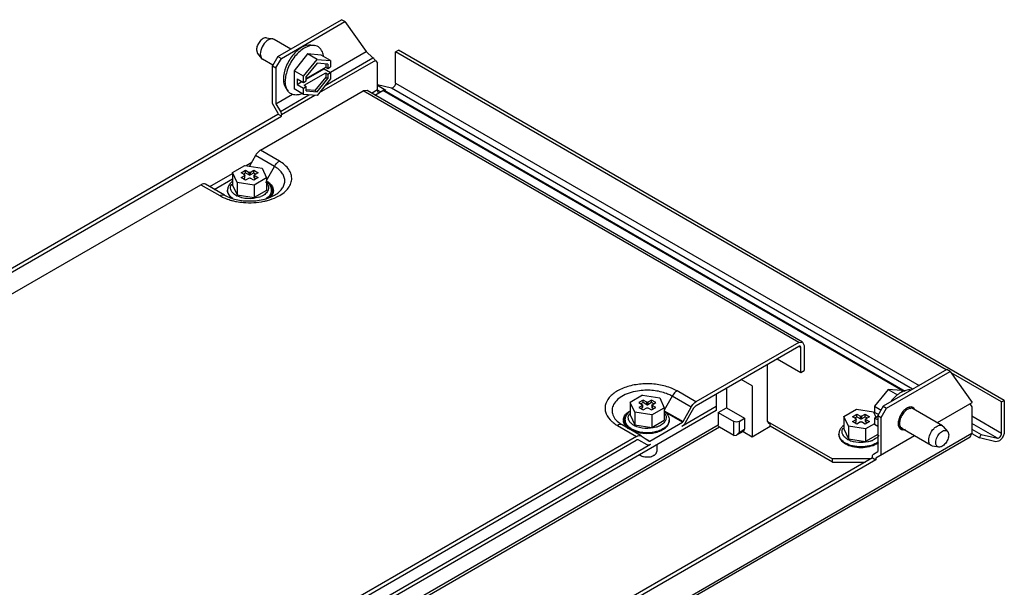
# Model space of a CAD drawing. Header units: millimetres. Extents: x 64 to 496, y 258 to 524.
# Tile 3 of 3: x 239 to 496, y 376 to 524. Entities that reach past the tile are written whole.
import ezdxf

# ---------------------------------------------------------------- set-up
doc = ezdxf.new("R2010")
doc.units = ezdxf.units.MM
doc.header["$LTSCALE"] = 50.835575
doc.layers.get('0').update_dxf_attribs({"linetype": 'CONTINUOUS'})

msp = doc.modelspace()

# ---------------------------------------------------------------- linework, layer by layer
at = {"color": 7}
for p, q in [((306.15, 514.58), (322.77, 524.17)), ((307.04, 514.07), (323.65, 523.66)), ((323.65, 523.66), (322.77, 524.17)), ((323.65, 523.66), (329.17, 515.83)), ((303.15, 519.43), (304.79, 519.16)), ((305.14, 519.03), (304.79, 519.16)), ((309.51, 516.51), (305.14, 519.03)), ((314.8, 517.55), (315.67, 517.45)), ((300.53, 516.27), (300.8, 515.37)), ((300.8, 515.37), (301.86, 514.08)), ((301.52, 515.21), (301.86, 514.08)), ((313.9, 515.23), (310.36, 510.83)), ((317.43, 514.91), (313.9, 515.23)), ((316.37, 513.8), (313.9, 515.23)), ((319.91, 513.48), (317.43, 514.91)), ((319.87, 510.46), (329.17, 515.83)), ((329.17, 515.83), (330.99, 514.22)), ((336.91, 515.8), (337.62, 516.21)), ((336.91, 507.64), (336.91, 515.8)), ((480.81, 432.72), (336.91, 515.8)), ((496.01, 424.76), (337.62, 516.21)), ((301.86, 514.08), (302.14, 513.83)), ((304.83, 512.28), (302.14, 513.83)), ((306.15, 514.58), (304.74, 512.13)), ((305.62, 511.62), (307.04, 514.07)), ((306.15, 514.58), (307.04, 514.07)), ((312.84, 509.4), (316.37, 513.8)), ((316.37, 512.86), (313.54, 509.34)), ((316.37, 513.8), (319.91, 513.48)), ((319.2, 512.6), (316.37, 512.86)), ((331.61, 513.55), (316.95, 505.09)), ((318.49, 507), (330.99, 514.22)), ((318.64, 512.65), (318.64, 511.78)), ((319.2, 512.6), (319.2, 511.45)), ((319.91, 513.48), (319.91, 511.86)), ((331.61, 513.55), (332.14, 512.8)), ((332.14, 505.9), (332.14, 512.8)), ((304.74, 502.33), (304.74, 512.13)), ((304.74, 512.13), (305.62, 511.62)), ((305.62, 511.62), (305.62, 502.24)), ((310.36, 510.83), (310.36, 506.11)), ((312.84, 509.4), (310.36, 510.83)), ((312.98, 507.04), (318.64, 510.31)), ((313.54, 508.84), (318.64, 511.78)), ((313.54, 508.68), (318.21, 511.37)), ((318.21, 511.53), (318.21, 511.37)), ((318.21, 511.37), (319.91, 510.39)), ((318.64, 511.78), (319.2, 511.45)), ((318.64, 510.31), (318.64, 509.16)), ((318.64, 510.31), (319.2, 509.98)), ((319.2, 511.45), (319.91, 511.86)), ((319.2, 509.98), (319.91, 510.39)), ((319.2, 509.98), (319.2, 508.83)), ((319.91, 510.39), (319.91, 508.77)), ((311.14, 508.76), (311.14, 507.29)), ((311.14, 508.76), (312.84, 507.78)), ((311.14, 507.29), (312.41, 508.02)), ((311.14, 507.29), (312.84, 506.31)), ((312.84, 507.78), (312.84, 509.4)), ((312.84, 507.78), (313.54, 508.19)), ((312.98, 507.04), (313.54, 506.72)), ((313.54, 508.19), (313.54, 509.34)), ((318.64, 509.16), (315.81, 505.64)), ((316.37, 505.31), (319.2, 508.83)), ((319.91, 508.77), (316.37, 504.37)), ((318.64, 509.16), (319.2, 508.83)), ((335.8, 506.32), (332.14, 507.17)), ((336.91, 507.64), (473.74, 428.64)), ((301.57, 490.09), (328.43, 505.59)), ((305.62, 502.24), (309.91, 504.71)), ((306.78, 500.24), (314.26, 504.56)), ((308.26, 506.21), (308.78, 505.51)), ((312.84, 504.68), (310.36, 506.11)), ((312.84, 506.31), (313.54, 506.72)), ((312.84, 504.68), (312.84, 506.31)), ((316.37, 504.37), (312.84, 504.68)), ((313.54, 505.56), (313.54, 506.72)), ((313.54, 505.56), (316.37, 505.31)), ((315.81, 505.64), (313.57, 505.84)), ((315.81, 505.64), (316.37, 505.31)), ((329.43, 505.69), (328.43, 505.59)), ((442.27, 439.87), (328.43, 505.59)), ((443.27, 439.97), (329.43, 505.69)), ((330.61, 505.01), (332.14, 505.9)), ((331.49, 504.5), (333.54, 505.69)), ((334.38, 505.67), (332.14, 506.97)), ((332.96, 505.35), (332.17, 505.81)), ((469.61, 427.13), (333.54, 505.69)), ((334.38, 505.67), (333.94, 505.77)), ((333.94, 505.77), (470.08, 427.18)), ((472.05, 427.66), (335.8, 506.32)), ((306.15, 499.88), (304.74, 502.33)), ((305.62, 502.24), (306.78, 500.24)), ((315.79, 504.42), (307.04, 499.37)), ((98.36, 379.5), (306.15, 499.47)), ((306.15, 499.88), (306.15, 499.47)), ((307.04, 498.96), (306.15, 499.47)), ((307.04, 498.96), (307.04, 499.37)), ((98.44, 378.53), (307.04, 498.96)), ((306.52, 487.23), (301.57, 490.09)), ((297.81, 486.08), (299.3, 486.94)), ((300.29, 488.71), (298.74, 485.94)), ((305.24, 485.86), (300.29, 488.71)), ((288.31, 480.6), (294.27, 484.03)), ((294.27, 484.24), (297.53, 486.13)), ((294.27, 484.24), (294.27, 480.97)), ((295.46, 481.66), (294.27, 484.24)), ((296.5, 484.18), (297.63, 484.84)), ((297.46, 483.63), (296.5, 484.18)), ((297.07, 483.86), (297.63, 484.18)), ((297.53, 486.13), (302, 485.43)), ((297.63, 484.18), (297.63, 484.84)), ((297.63, 484.84), (298.59, 484.28)), ((297.63, 484.18), (298.59, 483.63)), ((298.59, 483.63), (298.59, 484.28)), ((298.87, 484.28), (299.83, 484.84)), ((298.87, 484.28), (298.87, 483.63)), ((298.87, 483.63), (299.83, 484.18)), ((299.83, 484.18), (299.83, 484.84)), ((299.83, 484.84), (300.96, 484.18)), ((299.83, 484.18), (300.39, 483.86)), ((300.96, 484.18), (300, 483.63)), ((302, 485.43), (303.19, 482.86)), ((303.19, 482.18), (305.24, 485.86)), ((289.52, 479.87), (294.27, 482.61)), ((295.46, 481.66), (295.46, 478.4)), ((299.93, 480.97), (295.46, 481.66)), ((296.5, 482.92), (297.46, 483.47)), ((297.63, 482.26), (296.5, 482.92)), ((297.07, 482.59), (297.46, 482.81)), ((297.46, 482.81), (297.46, 483.47)), ((297.52, 482.9), (297.52, 483.55)), ((298.59, 482.81), (297.63, 482.26)), ((299.83, 482.26), (298.87, 482.81)), ((300.96, 482.92), (299.83, 482.26)), ((303.19, 482.86), (299.93, 480.97)), ((299.94, 482.9), (299.94, 483.55)), ((300, 483.47), (300, 482.81)), ((300, 483.47), (300.96, 482.92)), ((300, 482.81), (300.39, 482.59)), ((303.19, 482.86), (303.19, 479.59)), ((160.15, 408.44), (285.99, 481.09)), ((285.99, 481.09), (290.94, 478.23)), ((292.19, 478.36), (287.24, 481.22)), ((292.98, 479.47), (292.98, 479.63)), ((294.27, 480.97), (295.46, 478.4)), ((299.93, 480.97), (299.93, 477.71)), ((303.19, 479.59), (299.93, 477.71)), ((304.48, 479.47), (304.48, 479.63)), ((295.46, 478.4), (299.93, 477.71)), ((442.27, 439.87), (415.42, 424.36)), ((442.27, 438.85), (415.43, 423.35)), ((442.27, 439.87), (443.27, 439.97)), ((442.8, 438.54), (442.27, 438.85)), ((442.8, 432.01), (442.8, 438.54)), ((443.27, 439.97), (443.69, 439.05)), ((443.69, 439.05), (443.69, 432.52)), ((436.62, 435.58), (442.8, 432.01)), ((434.14, 419.25), (434.14, 434.15)), ((442.8, 432.01), (443.69, 432.52)), ((480.99, 432.83), (464.37, 423.23)), ((481.87, 432.32), (480.99, 432.83)), ((430.08, 428.54), (427.25, 430.17)), ((465.25, 422.72), (481.87, 432.32)), ((481.87, 432.32), (487.59, 424.19)), ((495.31, 424.35), (482.11, 431.97)), ((423.36, 427.93), (423.36, 422.82)), ((430.08, 428.54), (430.08, 415.27)), ((465.64, 427.62), (462.11, 423.22)), ((469.18, 427.3), (465.64, 427.62)), ((465.64, 427.62), (468.12, 426.19)), ((469.18, 427.3), (469.55, 427.09)), ((401.48, 426.11), (398.21, 424.23)), ((401.58, 424.82), (400.45, 424.17)), ((401.48, 426.11), (405.94, 425.42)), ((402.53, 424.27), (401.58, 424.82)), ((401.58, 424.17), (401.58, 424.82)), ((403.77, 424.82), (402.82, 424.27)), ((404.9, 424.17), (403.77, 424.82)), ((403.77, 424.17), (403.77, 424.82)), ((405.94, 425.42), (407.14, 422.85)), ((409.19, 425.84), (407.14, 422.17)), ((414.14, 422.99), (409.19, 425.84)), ((415.42, 424.36), (410.47, 427.22)), ((420.71, 426.4), (420.71, 422.11)), ((495.31, 424.35), (496.01, 424.76)), ((496.01, 424.76), (496.01, 416.6)), ((420.71, 422.11), (253.12, 325.36)), ((398.21, 424.23), (398.21, 420.96)), ((399.41, 421.65), (398.21, 424.23)), ((400.45, 424.17), (401.4, 423.62)), ((401.4, 423.46), (400.45, 422.91)), ((400.45, 422.91), (401.58, 422.25)), ((401.58, 424.17), (401.01, 423.84)), ((401.4, 422.8), (401.01, 422.58)), ((401.4, 422.8), (401.4, 423.46)), ((401.46, 423.54), (401.46, 422.88)), ((402.53, 423.62), (401.58, 424.17)), ((401.58, 422.25), (402.53, 422.8)), ((402.53, 423.62), (402.53, 424.27)), ((402.82, 424.27), (402.82, 423.62)), ((403.77, 424.17), (402.82, 423.62)), ((402.82, 422.8), (403.77, 422.25)), ((404.34, 423.84), (403.77, 424.17)), ((403.77, 422.25), (404.9, 422.91)), ((403.87, 420.96), (407.14, 422.85)), ((403.89, 423.54), (403.89, 422.88)), ((403.95, 423.62), (404.9, 424.17)), ((404.9, 422.91), (403.95, 423.46)), ((403.95, 423.46), (403.95, 422.8)), ((404.34, 422.58), (403.95, 422.8)), ((407.14, 422.85), (407.14, 419.58)), ((420.71, 423.13), (411.72, 417.94)), ((412.03, 419.22), (414.14, 422.99)), ((414.8, 422.69), (412.6, 418.87)), ((421.24, 421.6), (423.36, 422.82)), ((423.36, 422.82), (428.13, 420.07)), ((454.07, 420.55), (457.34, 422.44)), ((457.34, 422.44), (461.8, 421.75)), ((462.11, 423.22), (463.8, 422.24)), ((462.11, 423.22), (462.11, 421.6)), ((464.37, 423.23), (462.96, 420.78)), ((463.84, 420.27), (465.25, 422.72)), ((464.37, 423.23), (465.25, 422.72)), ((471.66, 422.58), (471.08, 422.91)), ((479.87, 418.15), (472.23, 422.56)), ((478.51, 418.94), (487.59, 424.19)), ((487, 423.84), (487.53, 423.09)), ((487.53, 423.09), (487.53, 416.15)), ((495.31, 416.19), (495.31, 424.35)), ((396.92, 419.62), (396.92, 419.46)), ((398.21, 420.96), (399.41, 418.39)), ((403.87, 420.96), (399.41, 421.65)), ((399.41, 421.65), (399.41, 418.39)), ((403.87, 420.96), (403.87, 417.7)), ((403.87, 417.7), (407.14, 419.58)), ((407.14, 422.05), (412.03, 419.22)), ((411.88, 419.05), (407.62, 421.52)), ((408.42, 419.62), (408.42, 419.46)), ((421.24, 421.6), (425.3, 419.25)), ((421.24, 421.6), (421.24, 418.33)), ((426.72, 419.25), (428.13, 420.07)), ((428.13, 420.07), (428.13, 417.21)), ((455.27, 417.98), (454.07, 420.55)), ((454.07, 420.55), (454.07, 417.29)), ((456.31, 420.5), (457.44, 421.15)), ((457.26, 419.94), (456.31, 420.5)), ((456.31, 419.23), (457.26, 419.78)), ((456.87, 420.17), (457.44, 420.5)), ((457.26, 419.13), (457.26, 419.78)), ((457.32, 419.21), (457.32, 419.86)), ((457.44, 421.15), (458.39, 420.6)), ((457.44, 420.5), (457.44, 421.15)), ((457.44, 420.5), (458.39, 419.94)), ((458.39, 419.94), (458.39, 420.6)), ((458.68, 420.6), (459.63, 421.15)), ((458.68, 420.6), (458.68, 419.94)), ((458.68, 419.94), (459.63, 420.5)), ((459.63, 421.15), (460.76, 420.5)), ((459.63, 420.5), (459.63, 421.15)), ((459.63, 420.5), (460.2, 420.17)), ((459.75, 419.21), (459.75, 419.86)), ((460.76, 420.5), (459.81, 419.94)), ((459.81, 419.78), (460.76, 419.23)), ((459.81, 419.78), (459.81, 419.13)), ((461.8, 421.75), (462.44, 420.37)), ((463.1, 421.03), (462.11, 421.6)), ((462.11, 420.13), (462.81, 420.54)), ((462.96, 419.64), (462.11, 420.13)), ((462.11, 420.13), (462.11, 418.51)), ((462.96, 420.45), (462.81, 420.54)), ((462.96, 420.78), (463.84, 420.27)), ((462.96, 420.78), (462.96, 411.41)), ((463.84, 410.47), (463.84, 420.27)), ((487.53, 420.68), (495.31, 416.19)), ((228.9, 307.29), (421.24, 418.33)), ((421.59, 417.72), (228.9, 306.47)), ((394.88, 418.22), (399.83, 415.36)), ((401.08, 415.49), (396.13, 418.35)), ((399.41, 418.39), (403.87, 417.7)), ((403.37, 414.14), (411.88, 419.05)), ((425.3, 415.58), (421.59, 417.72)), ((425.3, 415.58), (425.3, 419.25)), ((426.72, 419.25), (426.72, 416.39)), ((426.72, 416.39), (428.13, 417.21)), ((427.92, 416.75), (428.13, 417.21)), ((430.08, 415.27), (434.85, 418.03)), ((434.14, 419.25), (451.11, 409.45)), ((434.14, 419.25), (434.35, 418.79)), ((434.35, 418.79), (434.85, 418.84)), ((434.85, 418.03), (434.85, 418.84)), ((451.11, 408.64), (434.85, 418.03)), ((454.07, 417.29), (455.27, 414.71)), ((459.73, 417.29), (455.27, 417.98)), ((455.27, 417.98), (455.27, 414.71)), ((457.44, 418.58), (456.31, 419.23)), ((456.87, 418.9), (457.26, 419.13)), ((458.39, 419.13), (457.44, 418.58)), ((459.63, 418.58), (458.68, 419.13)), ((460.76, 419.23), (459.63, 418.58)), ((462.11, 418.66), (459.73, 417.29)), ((459.73, 417.29), (459.73, 414.02)), ((459.81, 419.13), (460.2, 418.9)), ((462.11, 418.51), (462.96, 418.02)), ((468.96, 417.84), (468.31, 418.22)), ((476.87, 412.96), (469.23, 417.37)), ((479.87, 418.15), (480.15, 417.91)), ((481.21, 416.62), (480.15, 417.91)), ((494.19, 414.88), (487.53, 418.73)), ((487.53, 417.26), (489.94, 415.86)), ((487.07, 415.14), (228.27, 265.72)), ((228.73, 266.73), (487.53, 416.15)), ((399.83, 415.36), (274, 342.71)), ((402.65, 413.13), (400.45, 414.4)), ((401.08, 415.49), (401.11, 415.47)), ((401.11, 415.47), (403.22, 414.13)), ((401.55, 415.19), (403.37, 414.14)), ((425.3, 415.58), (426.01, 415.65)), ((427.92, 416.75), (426.01, 415.65)), ((426.01, 415.65), (426.72, 416.39)), ((427.72, 416.63), (430.08, 415.27)), ((452.79, 415.78), (452.79, 415.94)), ((455.27, 414.71), (459.73, 414.02)), ((462.96, 415.88), (459.73, 414.02)), ((472.51, 415.48), (462.43, 409.66)), ((481.21, 416.62), (481.48, 415.72)), ((487.07, 415.14), (487.53, 416.15)), ((487.51, 416.13), (489.54, 414.96)), ((489.54, 414.96), (489.94, 415.86)), ((493.79, 413.97), (489.54, 414.96)), ((489.94, 415.86), (494.19, 414.88)), ((403.53, 413.21), (270.3, 336.29)), ((274.01, 341.7), (399.82, 414.34)), ((405.17, 413.14), (405.17, 411.41)), ((477.22, 412.83), (476.87, 412.96)), ((478.87, 412.56), (477.22, 412.83)), ((461.54, 409.76), (255.95, 291.06)), ((462.43, 409.25), (256.83, 290.55)), ((401.01, 410.33), (400.91, 410.39)), ((404.44, 410.39), (404.34, 410.33)), ((461.01, 409.45), (451.11, 409.45)), ((451.11, 408.64), (451.11, 409.45)), ((461.54, 409.76), (461.54, 410.17)), ((461.54, 409.76), (462.43, 409.25)), ((461.8, 410.74), (462.96, 411.41)), ((462.43, 409.66), (462.43, 409.25)), ((451.11, 408.64), (459.6, 408.64))]:
    msp.add_line(p, q, dxfattribs=at)
for centre, radius, start, end in [((313.61, 514.13), 4.46, 11.4039, 16.5144), ((312.96, 514), 5.13, 6.9513, 11.417), ((310.31, 509.83), 5.4, 292.362, 293.5616), ((310.2, 510.08), 5.68, 293.5687, 295.5939), ((296.76, 478.74), 4.07, 129.3691, 134.5604), ((300.99, 478.15), 4.48, 49.5148, 51.6069), ((295.86, 480.13), 2.11, 149.9755, 153.6771), ((302.15, 479.25), 2.64, 28.9879, 30.8248), ((302.73, 479.47), 2.02, 359.829, 4.4896), ((302.88, 479.54), 2.08, 356.7595, 1.3121), ((297.32, 489.67), 13.1, 246.3779, 249.2818), ((298.4, 493.11), 16.71, 255.6951, 259.4506), ((297.62, 482.4), 4.78, 240.0169, 242.357), ((299.26, 483.64), 6.15, 288.3065, 292.7453), ((471.77, 422), 5.57, 112.3858, 115.6102), ((471.73, 420.84), 2.22, 108.2221, 110.2717), ((471.64, 421.94), 1.09, 54.0806, 60.0372), ((471.62, 421.91), 1.13, 43.6816, 54.0034), ((471.53, 421.83), 1.24, 35.4075, 43.6597), ((398.52, 419.53), 2.08, 176.4576, 181.011), ((398.67, 419.46), 2.01, 175.1072, 179.8227), ((400.7, 418.73), 4.08, 129.3295, 134.4625), ((399.85, 420.1), 2.16, 148.3643, 152.7312), ((406.49, 419.62), 1.93, 355.8249, 0.0006), ((399.89, 424.85), 7.51, 237.5363, 240.0211), ((398.77, 419.59), 2.33, 199.1799, 200.7638), ((401.06, 421.37), 4.91, 235.2452, 238.3519), ((401.17, 421.71), 5.13, 236.8804, 240.0212), ((401.22, 421.63), 5.22, 238.3367, 240.0063), ((401.57, 422.4), 4.79, 240.0177, 242.4207), ((403.74, 422.47), 4.87, 296.3204, 300.6337), ((456.56, 415.06), 4.07, 129.3691, 134.5604), ((455.67, 416.45), 2.11, 149.9755, 153.6771), ((471.34, 418.74), 3.08, 178.5759, 179.9939), ((471.16, 418.74), 2.9, 179.983, 182.8695), ((469.48, 418.2), 1.09, 231.5158, 240.0274), ((468.57, 419.56), 1.95, 281.7958, 286.4308), ((469.74, 418.24), 1.01, 231.4831, 240.0291), ((468.52, 419.75), 2.15, 286.4088, 289.5634), ((457.45, 418.76), 4.83, 240.0257, 242.931), ((459.25, 419.52), 5.68, 291.882, 295.1838), ((458.04, 420.07), 6.27, 248.645, 250.9878), ((459.05, 420.02), 6.22, 288.3212, 291.881), ((402.12, 412.49), 2.42, 240.0179, 242.438), ((402.67, 414.31), 4.34, 267.015, 272.9853), ((403.23, 412.49), 2.42, 297.5614, 299.9825)]:
    msp.add_arc(centre, radius, start, end, dxfattribs=at)
msp.add_ellipse((330.72, 514.06), major_axis=(1, -0.86), ratio=0.217992, start_param=0.708726, end_param=1.494125, dxfattribs=at)
for points, knots in [([(303.15, 519.43), (302.86, 519.48), (302.16, 519.26), (301.35, 518.5), (300.73, 517.47), (300.53, 516.66), (300.53, 516.27)], [0, 0, 0, 0, 0.19672, 0.45417, 0.739147, 1, 1, 1, 1]), ([(303.28, 518.63), (302.75, 518.22), (301.93, 517.15), (301.52, 515.85), (301.52, 515.21)], [0, 0, 0, 0, 0.510134, 1, 1, 1, 1]), ([(304.79, 519.16), (304.68, 519.17), (304.12, 519.18), (303.61, 518.9), (303.28, 518.63)], [0, 0, 0, 0, 0.215109, 1, 1, 1, 1]), ([(314.8, 517.55), (313.98, 517.65), (312.61, 517.19), (311.09, 516.07), (309.54, 514.43), (308.11, 511.97), (307.57, 509.73), (307.57, 508.66)], [0, 0, 0, 0, 0.198608, 0.32201, 0.45747, 0.740965, 1, 1, 1, 1]), ([(315.67, 517.45), (314.81, 517.55), (313.36, 517.07), (311.76, 515.89), (310.12, 514.16), (308.62, 511.58), (308.06, 509.22), (308.06, 508.09)], [0, 0, 0, 0, 0.198613, 0.322018, 0.457483, 0.74098, 1, 1, 1, 1]), ([(317.89, 515.4), (317.74, 515.93), (317.33, 516.69), (316.43, 517.28), (315.92, 517.42), (315.67, 517.45)], [0, 0, 0, 0, 0.517799, 0.756402, 1, 1, 1, 1]), ([(307.57, 508.66), (307.57, 508.42), (307.62, 507.57), (307.89, 506.7), (308.26, 506.21)], [0, 0, 0, 0, 0.280779, 1, 1, 1, 1]), ([(308.78, 505.51), (308.66, 505.67), (308.2, 506.46), (308.06, 507.39), (308.06, 508.09)], [0, 0, 0, 0, 0.223856, 1, 1, 1, 1]), ([(336.91, 507.64), (336.91, 507.47), (336.82, 507.12), (336.52, 506.61), (336.07, 506.26), (335.8, 506.32)], [0, 0, 0, 0, 0.266729, 0.557534, 1, 1, 1, 1]), ([(312.36, 504.84), (312.02, 504.69), (311.34, 504.49), (310.32, 504.49), (309.42, 504.83), (308.96, 505.27), (308.78, 505.51)], [0, 0, 0, 0, 0.283219, 0.533912, 0.765873, 1, 1, 1, 1]), ([(332.45, 505.05), (332.4, 505.11), (332.24, 505.37), (332.14, 505.68), (332.14, 505.9)], [0, 0, 0, 0, 0.264583, 1, 1, 1, 1]), ([(333.94, 505.77), (333.91, 505.78), (333.77, 505.79), (333.63, 505.74), (333.54, 505.69)], [0, 0, 0, 0, 0.221924, 1, 1, 1, 1]), ([(306.78, 500.24), (306.82, 500.17), (306.96, 499.9), (307.04, 499.59), (307.04, 499.37)], [0, 0, 0, 0, 0.267143, 1, 1, 1, 1]), ([(301.57, 490.09), (301.45, 490.02), (300.93, 489.65), (300.53, 489.14), (300.29, 488.71)], [0, 0, 0, 0, 0.228975, 1, 1, 1, 1]), ([(305.24, 485.86), (305.32, 486), (305.66, 486.53), (306.12, 487), (306.52, 487.23)], [0, 0, 0, 0, 0.266957, 1, 1, 1, 1]), ([(305.83, 477.87), (306.38, 478.13), (307.39, 478.73), (308.63, 479.84), (309.46, 481.09), (309.82, 482.45), (309.67, 483.82), (309.03, 485.13), (307.95, 486.3), (307.03, 486.94), (306.52, 487.23)], [0, 0, 0, 0, 0.149268, 0.282514, 0.401098, 0.509852, 0.616761, 0.730461, 0.85736, 1, 1, 1, 1]), ([(305.55, 478.53), (305.92, 478.76), (306.59, 479.27), (307.38, 480.18), (307.86, 481.18), (307.99, 482.23), (307.77, 483.27), (307.21, 484.25), (306.35, 485.14), (305.63, 485.63), (305.24, 485.86)], [0, 0, 0, 0, 0.142219, 0.269761, 0.385321, 0.494425, 0.604524, 0.722721, 0.853971, 1, 1, 1, 1]), ([(287.24, 481.22), (287.07, 481.31), (286.61, 481.38), (286.19, 481.21), (285.99, 481.09)], [0, 0, 0, 0, 0.449281, 1, 1, 1, 1]), ([(293.58, 481.29), (293.39, 481.05), (293.09, 480.52), (292.98, 479.92), (292.98, 479.63)], [0, 0, 0, 0, 0.505927, 1, 1, 1, 1]), ([(302.86, 481.86), (302.92, 481.8), (303.14, 481.6), (303.32, 481.36), (303.43, 481.17)], [0, 0, 0, 0, 0.26403, 1, 1, 1, 1]), ([(303.21, 482.04), (303.26, 482.01), (303.45, 481.9), (303.64, 481.77), (303.77, 481.66)], [0, 0, 0, 0, 0.256671, 1, 1, 1, 1]), ([(304.48, 479.63), (304.48, 480.06), (304.22, 480.97), (303.59, 481.65), (303.23, 481.94)], [0, 0, 0, 0, 0.484155, 1, 1, 1, 1]), ([(303.28, 481.74), (303.4, 481.66), (303.84, 481.34), (304.22, 480.94), (304.42, 480.6)], [0, 0, 0, 0, 0.271452, 1, 1, 1, 1]), ([(303.9, 481.56), (304.01, 481.46), (304.4, 481.09), (304.71, 480.62), (304.84, 480.25)], [0, 0, 0, 0, 0.272306, 1, 1, 1, 1]), ([(294.38, 477.46), (293.98, 477.73), (293.29, 478.33), (292.98, 479.23), (292.98, 479.63)], [0, 0, 0, 0, 0.544689, 1, 1, 1, 1]), ([(292.98, 479.47), (292.98, 479.1), (293.23, 478.31), (293.8, 477.73), (294.14, 477.47)], [0, 0, 0, 0, 0.461069, 1, 1, 1, 1]), ([(294.6, 478.71), (294.25, 479.01), (293.82, 479.58), (293.75, 480.47), (293.88, 480.88), (293.97, 481.07)], [0, 0, 0, 0, 0.523503, 0.758619, 1, 1, 1, 1]), ([(295.23, 478.26), (295.17, 478.3), (294.95, 478.43), (294.74, 478.59), (294.6, 478.71)], [0, 0, 0, 0, 0.260463, 1, 1, 1, 1]), ([(303.49, 479.5), (303.44, 479.39), (303.17, 478.95), (302.77, 478.61), (302.44, 478.39)], [0, 0, 0, 0, 0.228071, 1, 1, 1, 1]), ([(304.48, 479.63), (304.48, 479.21), (304.13, 478.26), (303.39, 477.65), (302.95, 477.38)], [0, 0, 0, 0, 0.452584, 1, 1, 1, 1]), ([(303.39, 477.52), (303.71, 477.78), (304.25, 478.34), (304.48, 479.11), (304.48, 479.47)], [0, 0, 0, 0, 0.536893, 1, 1, 1, 1]), ([(303.43, 481.17), (303.48, 481.09), (303.65, 480.75), (303.7, 480.35), (303.67, 480.08)], [0, 0, 0, 0, 0.262417, 1, 1, 1, 1]), ([(304.75, 479.46), (304.75, 479.13), (304.56, 478.43), (304.1, 477.88), (303.83, 477.62)], [0, 0, 0, 0, 0.46906, 1, 1, 1, 1]), ([(304.96, 479.42), (304.94, 479.13), (304.77, 478.5), (304.38, 477.99), (304.14, 477.76)], [0, 0, 0, 0, 0.473006, 1, 1, 1, 1]), ([(290.94, 478.23), (291.14, 478.35), (291.56, 478.53), (292.02, 478.46), (292.19, 478.36)], [0, 0, 0, 0, 0.550722, 1, 1, 1, 1]), ([(290.94, 478.23), (291.03, 478.18), (291.4, 477.98), (291.78, 477.79), (292.07, 477.66)], [0, 0, 0, 0, 0.244048, 1, 1, 1, 1]), ([(292.19, 478.36), (293.12, 477.82), (295.36, 477.04), (298.95, 476.69), (302.49, 477.13), (304.67, 477.96), (305.55, 478.53)], [0, 0, 0, 0, 0.233697, 0.504696, 0.773356, 1, 1, 1, 1]), ([(292.69, 477.41), (292.81, 477.36), (293.33, 477.18), (293.87, 477.02), (294.27, 476.91)], [0, 0, 0, 0, 0.24446, 1, 1, 1, 1]), ([(295.34, 476.68), (295.93, 476.57), (298.3, 476.25), (300.73, 476.38), (302.49, 476.75)], [0, 0, 0, 0, 0.249077, 1, 1, 1, 1]), ([(301.19, 477.81), (300.24, 477.49), (298.24, 477.27), (296.25, 477.72), (295.4, 478.17)], [0, 0, 0, 0, 0.511257, 1, 1, 1, 1]), ([(302.44, 478.39), (302.38, 478.35), (302.12, 478.19), (301.85, 478.06), (301.64, 477.97)], [0, 0, 0, 0, 0.240328, 1, 1, 1, 1]), ([(302.49, 476.75), (302.79, 476.81), (303.93, 477.09), (305.05, 477.49), (305.83, 477.87)], [0, 0, 0, 0, 0.261144, 1, 1, 1, 1]), ([(442.65, 438.88), (442.62, 438.9), (442.5, 438.94), (442.36, 438.9), (442.27, 438.85)], [0, 0, 0, 0, 0.220854, 1, 1, 1, 1]), ([(442.8, 438.54), (442.8, 438.58), (442.79, 438.71), (442.73, 438.84), (442.65, 438.88)], [0, 0, 0, 0, 0.293912, 1, 1, 1, 1]), ([(408.72, 428.04), (407.62, 428.46), (405.24, 429.03), (401.59, 429.17), (398.05, 428.63), (394.99, 427.44), (392.71, 425.73), (391.68, 423.83), (391.62, 422.31), (392.03, 420.79), (392.81, 419.81), (393.42, 419.27)], [0, 0, 0, 0, 0.14741, 0.303028, 0.45514, 0.592815, 0.709186, 0.805708, 0.850894, 0.897029, 1, 1, 1, 1]), ([(400.66, 427.27), (399.21, 427.09), (397.13, 426.53), (394.92, 425.07), (393.84, 423.8), (393.36, 422.35), (393.6, 420.87), (394.48, 419.53), (395.35, 418.83), (395.85, 418.52)], [0, 0, 0, 0, 0.313979, 0.447423, 0.562521, 0.664258, 0.763697, 0.873143, 1, 1, 1, 1]), ([(407.72, 426.53), (406.64, 426.94), (404.28, 427.46), (401.87, 427.43), (400.66, 427.27)], [0, 0, 0, 0, 0.488036, 1, 1, 1, 1]), ([(410.47, 427.22), (410.33, 427.3), (409.77, 427.61), (409.18, 427.87), (408.72, 428.04)], [0, 0, 0, 0, 0.241447, 1, 1, 1, 1]), ([(471.4, 427.48), (471.26, 427.49), (470.66, 427.49), (470.07, 427.33), (469.65, 427.15)], [0, 0, 0, 0, 0.231945, 1, 1, 1, 1]), ([(409.19, 425.84), (409.07, 425.91), (408.6, 426.17), (408.11, 426.39), (407.72, 426.53)], [0, 0, 0, 0, 0.241447, 1, 1, 1, 1]), ([(410.47, 427.22), (410.34, 427.15), (409.82, 426.78), (409.42, 426.27), (409.19, 425.84)], [0, 0, 0, 0, 0.228974, 1, 1, 1, 1]), ([(469.36, 427.03), (469.11, 426.9), (468.01, 426.28), (467.09, 425.39), (466.48, 424.64)], [0, 0, 0, 0, 0.228473, 1, 1, 1, 1]), ([(414.14, 422.99), (414.22, 423.13), (414.56, 423.66), (415.02, 424.13), (415.42, 424.36)], [0, 0, 0, 0, 0.266956, 1, 1, 1, 1]), ([(415.43, 423.35), (415.37, 423.31), (415.12, 423.14), (414.92, 422.89), (414.8, 422.69)], [0, 0, 0, 0, 0.229114, 1, 1, 1, 1]), ([(470.96, 422.91), (470.6, 422.78), (469.89, 422.31), (469.06, 421.31), (468.46, 420.11), (468.27, 419.24), (468.26, 418.82)], [0, 0, 0, 0, 0.224598, 0.485781, 0.754798, 1, 1, 1, 1]), ([(471.1, 422.59), (470.76, 422.46), (470.1, 422.01), (469.32, 421.07), (468.77, 419.95), (468.61, 419.13), (468.61, 418.74)], [0, 0, 0, 0, 0.22565, 0.487907, 0.756853, 1, 1, 1, 1]), ([(472.18, 422.88), (472.02, 422.97), (471.63, 423.08), (471.24, 423.01), (471.04, 422.94)], [0, 0, 0, 0, 0.46769, 1, 1, 1, 1]), ([(471.71, 422.7), (471.66, 422.7), (471.45, 422.7), (471.25, 422.65), (471.1, 422.59)], [0, 0, 0, 0, 0.235021, 1, 1, 1, 1]), ([(472.23, 422.56), (472.12, 422.63), (471.94, 422.69), (471.75, 422.7), (471.71, 422.7)], [0, 0, 0, 0, 0.739418, 1, 1, 1, 1]), ([(396.44, 419.66), (396.47, 420.02), (396.73, 420.79), (397.28, 421.36), (397.6, 421.62)], [0, 0, 0, 0, 0.464505, 1, 1, 1, 1]), ([(396.66, 419.63), (396.69, 419.91), (396.87, 420.49), (397.24, 420.96), (397.46, 421.19)], [0, 0, 0, 0, 0.473237, 1, 1, 1, 1]), ([(396.92, 419.62), (396.92, 419.91), (397.04, 420.51), (397.34, 421.04), (397.53, 421.28)], [0, 0, 0, 0, 0.494081, 1, 1, 1, 1]), ([(398.32, 418.91), (398.1, 419.15), (397.73, 419.7), (397.7, 420.37), (397.77, 420.67)], [0, 0, 0, 0, 0.524734, 1, 1, 1, 1]), ([(407.18, 421.92), (407.54, 421.64), (408.17, 420.96), (408.42, 420.05), (408.42, 419.62)], [0, 0, 0, 0, 0.515835, 1, 1, 1, 1]), ([(407.28, 421.32), (407.43, 421.1), (407.64, 420.63), (407.63, 420.11), (407.58, 419.88)], [0, 0, 0, 0, 0.51425, 1, 1, 1, 1]), ([(393.42, 419.27), (393.53, 419.17), (393.99, 418.79), (394.49, 418.45), (394.88, 418.22)], [0, 0, 0, 0, 0.239694, 1, 1, 1, 1]), ([(396.13, 418.35), (395.96, 418.44), (395.5, 418.51), (395.09, 418.34), (394.88, 418.22)], [0, 0, 0, 0, 0.449278, 1, 1, 1, 1]), ([(398.1, 417.2), (397.69, 417.48), (396.97, 418.11), (396.66, 419.04), (396.66, 419.46)], [0, 0, 0, 0, 0.544354, 1, 1, 1, 1]), ([(397.75, 417.32), (397.66, 417.39), (397.32, 417.66), (397.02, 417.99), (396.84, 418.26)], [0, 0, 0, 0, 0.266864, 1, 1, 1, 1]), ([(396.92, 419.46), (396.92, 419.06), (397.22, 418.2), (397.87, 417.6), (398.26, 417.33)], [0, 0, 0, 0, 0.456824, 1, 1, 1, 1]), ([(398.37, 417.42), (398.2, 417.53), (397.61, 417.96), (397.13, 418.59), (397, 419.1)], [0, 0, 0, 0, 0.282607, 1, 1, 1, 1]), ([(399.17, 418.25), (399.09, 418.3), (398.79, 418.49), (398.5, 418.72), (398.32, 418.91)], [0, 0, 0, 0, 0.265366, 1, 1, 1, 1]), ([(408.42, 419.48), (408.4, 419.15), (408.15, 418.45), (407.33, 417.6), (406.17, 416.93), (404.21, 416.31), (401.57, 416.19), (399.48, 416.77), (398.61, 417.27)], [0, 0, 0, 0, 0.087702, 0.188785, 0.307534, 0.441989, 0.73209, 1, 1, 1, 1]), ([(398.61, 417.11), (399.5, 416.59), (401.62, 416.02), (404.31, 416.16), (406.29, 416.81), (407.44, 417.52), (408.22, 418.41), (408.42, 419.12), (408.42, 419.46)], [0, 0, 0, 0, 0.269896, 0.561326, 0.695466, 0.813145, 0.912856, 1, 1, 1, 1]), ([(404.98, 417.74), (404.04, 417.46), (402.09, 417.28), (400.18, 417.72), (399.35, 418.15)], [0, 0, 0, 0, 0.512764, 1, 1, 1, 1]), ([(405.9, 418.1), (405.83, 418.07), (405.53, 417.93), (405.22, 417.81), (404.98, 417.74)], [0, 0, 0, 0, 0.241632, 1, 1, 1, 1]), ([(407.42, 419.46), (407.36, 419.34), (407.06, 418.87), (406.6, 418.5), (406.22, 418.28)], [0, 0, 0, 0, 0.226206, 1, 1, 1, 1]), ([(412.6, 418.87), (412.54, 418.77), (412.31, 418.41), (411.99, 418.1), (411.72, 417.94)], [0, 0, 0, 0, 0.267145, 1, 1, 1, 1]), ([(411.88, 419.05), (411.89, 419.06), (411.96, 419.11), (412.01, 419.17), (412.03, 419.22)], [0, 0, 0, 0, 0.228974, 1, 1, 1, 1]), ([(421.59, 417.72), (421.54, 417.75), (421.36, 417.91), (421.24, 418.15), (421.24, 418.33)], [0, 0, 0, 0, 0.240522, 1, 1, 1, 1]), ([(426.72, 419.25), (426.51, 419.13), (426.01, 419.03), (425.51, 419.13), (425.3, 419.25)], [0, 0, 0, 0, 0.499999, 1, 1, 1, 1]), ([(453.39, 417.6), (453.2, 417.36), (452.9, 416.84), (452.79, 416.24), (452.79, 415.94)], [0, 0, 0, 0, 0.505927, 1, 1, 1, 1]), ([(454.4, 415.03), (454.06, 415.33), (453.63, 415.9), (453.56, 416.79), (453.68, 417.19), (453.78, 417.38)], [0, 0, 0, 0, 0.523503, 0.758619, 1, 1, 1, 1]), ([(468.26, 418.59), (468.28, 418.34), (468.36, 417.88), (468.63, 417.48), (468.8, 417.34)], [0, 0, 0, 0, 0.543193, 1, 1, 1, 1]), ([(468.61, 418.74), (468.61, 418.64), (468.63, 418.3), (468.73, 417.94), (468.86, 417.73)], [0, 0, 0, 0, 0.277038, 1, 1, 1, 1]), ([(469.4, 417.11), (469.46, 417.1), (469.72, 417.1), (469.97, 417.15), (470.15, 417.22)], [0, 0, 0, 0, 0.233309, 1, 1, 1, 1]), ([(476.25, 414.33), (476.25, 414.87), (476.54, 415.98), (477.31, 417.16), (478.12, 417.88), (478.74, 418.22), (479.34, 418.34), (479.72, 418.24), (479.87, 418.15)], [0, 0, 0, 0, 0.269887, 0.561311, 0.695451, 0.813136, 0.912852, 1, 1, 1, 1]), ([(478.09, 413.76), (478.09, 414.23), (478.37, 415.2), (479.07, 416.19), (479.8, 416.74), (480.34, 416.95), (480.85, 416.93), (481.12, 416.74), (481.21, 416.62)], [0, 0, 0, 0, 0.279066, 0.575593, 0.707023, 0.818523, 0.912124, 1, 1, 1, 1]), ([(400.45, 414.4), (400.36, 414.45), (400.13, 414.48), (399.92, 414.4), (399.82, 414.34)], [0, 0, 0, 0, 0.449246, 1, 1, 1, 1]), ([(399.83, 415.36), (400.04, 415.48), (400.45, 415.66), (400.91, 415.59), (401.08, 415.49)], [0, 0, 0, 0, 0.550719, 1, 1, 1, 1]), ([(452.79, 415.78), (452.79, 415.56), (452.87, 415.11), (453.35, 414.21), (453.99, 413.71), (454.47, 413.43)], [0, 0, 0, 0, 0.218403, 0.452247, 1, 1, 1, 1]), ([(454.47, 413.6), (454.27, 413.71), (453.58, 414.17), (453.01, 414.86), (452.86, 415.42)], [0, 0, 0, 0, 0.285997, 1, 1, 1, 1]), ([(455.04, 414.58), (454.98, 414.61), (454.76, 414.74), (454.55, 414.9), (454.4, 415.03)], [0, 0, 0, 0, 0.260463, 1, 1, 1, 1]), ([(463.19, 415.63), (463.12, 415.5), (462.71, 414.98), (462.13, 414.6), (461.66, 414.38)], [0, 0, 0, 0, 0.223347, 1, 1, 1, 1]), ([(481.48, 415.72), (481.48, 415.33), (481.29, 414.52), (480.67, 413.49), (479.85, 412.73), (479.15, 412.51), (478.87, 412.56)], [0, 0, 0, 0, 0.260842, 0.545805, 0.803268, 1, 1, 1, 1]), ([(496.01, 416.6), (496.01, 416.27), (495.84, 415.58), (495.31, 414.71), (494.62, 414.08), (494.02, 413.92), (493.79, 413.97)], [0, 0, 0, 0, 0.262775, 0.54935, 0.805912, 1, 1, 1, 1]), ([(494.19, 414.88), (494.46, 414.82), (494.92, 415.16), (495.22, 415.68), (495.31, 416.02), (495.31, 416.19)], [0, 0, 0, 0, 0.442468, 0.733272, 1, 1, 1, 1]), ([(403.53, 413.21), (403.38, 413.13), (403.09, 413.01), (402.77, 413.06), (402.65, 413.13)], [0, 0, 0, 0, 0.550754, 1, 1, 1, 1]), ([(403.22, 414.13), (403.25, 414.11), (403.31, 414.11), (403.36, 414.13), (403.37, 414.14)], [0, 0, 0, 0, 0.703123, 1, 1, 1, 1]), ([(462.6, 413.6), (462.02, 413.26), (460.68, 412.78), (458.54, 412.54), (456.39, 412.78), (455.05, 413.26), (454.47, 413.6)], [0, 0, 0, 0, 0.237247, 0.499999, 0.762753, 1, 1, 1, 1]), ([(454.47, 413.43), (455.05, 413.1), (456.39, 412.61), (458.54, 412.38), (460.68, 412.61), (462.02, 413.1), (462.6, 413.43)], [0, 0, 0, 0, 0.237253, 0.500001, 0.762748, 1, 1, 1, 1]), ([(461, 414.12), (460.2, 413.85), (458.5, 413.62), (456.8, 413.87), (456, 414.14)], [0, 0, 0, 0, 0.500684, 1, 1, 1, 1]), ([(476.87, 412.96), (476.67, 413.08), (476.32, 413.51), (476.25, 414.05), (476.25, 414.33)], [0, 0, 0, 0, 0.449172, 1, 1, 1, 1]), ([(478.87, 412.56), (478.75, 412.58), (478.53, 412.67), (478.16, 413.05), (478.09, 413.48), (478.09, 413.76)], [0, 0, 0, 0, 0.224892, 0.453673, 1, 1, 1, 1]), ([(401, 410.34), (401.04, 410.32), (401.2, 410.24), (401.37, 410.18), (401.5, 410.14)], [0, 0, 0, 0, 0.240278, 1, 1, 1, 1]), ([(401.5, 410.14), (401.58, 410.12), (401.89, 410.03), (402.21, 409.99), (402.45, 409.98)], [0, 0, 0, 0, 0.242418, 1, 1, 1, 1]), ([(402.9, 409.98), (402.98, 409.98), (403.3, 410.01), (403.62, 410.07), (403.85, 410.14)], [0, 0, 0, 0, 0.256592, 1, 1, 1, 1]), ([(403.85, 410.14), (403.89, 410.15), (404.07, 410.21), (404.23, 410.28), (404.35, 410.34)], [0, 0, 0, 0, 0.259389, 1, 1, 1, 1]), ([(404.44, 410.39), (404.65, 410.51), (405, 410.78), (405.17, 411.22), (405.17, 411.41)], [0, 0, 0, 0, 0.550827, 1, 1, 1, 1]), ([(461.54, 410.17), (461.54, 410.29), (461.57, 410.51), (461.72, 410.69), (461.8, 410.74)], [0, 0, 0, 0, 0.550754, 1, 1, 1, 1])]:
    msp.add_open_spline(points, degree=3, knots=knots, dxfattribs=at)
for points in [[(298.87, 484.28), (298.79, 484.24), (298.67, 484.24), (298.59, 484.28)], [(293.9, 481.65), (293.78, 481.53), (293.68, 481.41), (293.58, 481.29)], [(297.46, 483.63), (297.49, 483.61), (297.52, 483.58), (297.52, 483.55)], [(297.52, 483.55), (297.52, 483.52), (297.49, 483.48), (297.46, 483.47)], [(297.46, 482.81), (297.49, 482.83), (297.52, 482.86), (297.52, 482.9)], [(298.59, 483.63), (298.67, 483.58), (298.79, 483.58), (298.87, 483.63)], [(298.59, 482.81), (298.67, 482.86), (298.79, 482.86), (298.87, 482.81)], [(299.94, 483.55), (299.94, 483.58), (299.97, 483.61), (300, 483.63)], [(300, 483.47), (299.97, 483.48), (299.94, 483.52), (299.94, 483.55)], [(299.94, 482.9), (299.94, 482.86), (299.97, 482.83), (300, 482.81)], [(303.67, 480.08), (303.64, 479.88), (303.58, 479.68), (303.49, 479.5)], [(304.46, 480.53), (304.53, 480.4), (304.59, 480.27), (304.63, 480.14)], [(304.63, 480.14), (304.69, 479.97), (304.73, 479.8), (304.74, 479.62)], [(304.84, 480.25), (304.92, 480.04), (304.96, 479.81), (304.96, 479.59)], [(401.4, 423.62), (401.43, 423.6), (401.46, 423.57), (401.46, 423.54)], [(401.46, 423.54), (401.46, 423.5), (401.43, 423.47), (401.4, 423.46)], [(401.4, 422.8), (401.43, 422.82), (401.46, 422.85), (401.46, 422.88)], [(402.82, 424.27), (402.73, 424.23), (402.61, 424.23), (402.53, 424.27)], [(402.53, 423.62), (402.61, 423.57), (402.73, 423.57), (402.82, 423.62)], [(402.53, 422.8), (402.61, 422.85), (402.73, 422.85), (402.82, 422.8)], [(403.89, 423.54), (403.89, 423.57), (403.92, 423.6), (403.95, 423.62)], [(403.95, 423.46), (403.92, 423.47), (403.89, 423.5), (403.89, 423.54)], [(403.89, 422.88), (403.89, 422.85), (403.92, 422.82), (403.95, 422.8)], [(471.69, 423.02), (471.73, 422.96), (471.77, 422.89), (471.8, 422.82)], [(397, 419.1), (396.95, 419.27), (396.92, 419.44), (396.92, 419.62)], [(397.53, 421.28), (397.62, 421.4), (397.73, 421.53), (397.85, 421.64)], [(397.6, 421.62), (397.73, 421.73), (397.87, 421.83), (398.02, 421.93)], [(397.77, 420.67), (397.81, 420.81), (397.86, 420.95), (397.93, 421.09)], [(407.03, 421.63), (407.12, 421.54), (407.21, 421.43), (407.28, 421.32)], [(407.58, 419.88), (407.54, 419.73), (407.49, 419.59), (407.42, 419.46)], [(457.26, 419.94), (457.29, 419.93), (457.32, 419.9), (457.32, 419.86)], [(457.32, 419.86), (457.32, 419.83), (457.29, 419.8), (457.26, 419.78)], [(458.68, 420.6), (458.6, 420.55), (458.48, 420.55), (458.39, 420.6)], [(458.39, 419.94), (458.48, 419.9), (458.6, 419.9), (458.68, 419.94)], [(459.75, 419.86), (459.75, 419.9), (459.78, 419.93), (459.81, 419.94)], [(459.81, 419.78), (459.78, 419.8), (459.75, 419.83), (459.75, 419.86)], [(396.56, 418.82), (396.49, 419.04), (396.44, 419.27), (396.44, 419.5)], [(396.84, 418.26), (396.74, 418.42), (396.65, 418.59), (396.58, 418.76)], [(453.7, 417.96), (453.59, 417.85), (453.48, 417.73), (453.39, 417.6)], [(457.26, 419.13), (457.29, 419.15), (457.32, 419.18), (457.32, 419.21)], [(458.39, 419.13), (458.48, 419.18), (458.6, 419.18), (458.68, 419.13)], [(459.75, 419.21), (459.75, 419.18), (459.78, 419.15), (459.81, 419.13)], [(468.97, 417.65), (468.85, 417.62), (468.72, 417.61), (468.59, 417.61)], [(468.86, 417.73), (468.93, 417.63), (469.01, 417.53), (469.11, 417.45)], [(468.93, 417.25), (469.02, 417.2), (469.11, 417.17), (469.2, 417.14)], [(469.2, 417.14), (469.27, 417.12), (469.34, 417.11), (469.4, 417.11)], [(452.86, 415.42), (452.81, 415.59), (452.79, 415.77), (452.79, 415.94)], [(455.76, 414.23), (455.59, 414.3), (455.42, 414.37), (455.25, 414.46)], [(463.11, 413.93), (462.95, 413.81), (462.78, 413.7), (462.6, 413.6)], [(462.6, 413.43), (462.78, 413.53), (462.95, 413.65), (463.11, 413.77)], [(400.67, 410.55), (400.74, 410.49), (400.82, 410.44), (400.91, 410.39)]]:
    msp.add_open_spline(points, degree=3, dxfattribs=at)

doc.saveas('drawing.dxf')
